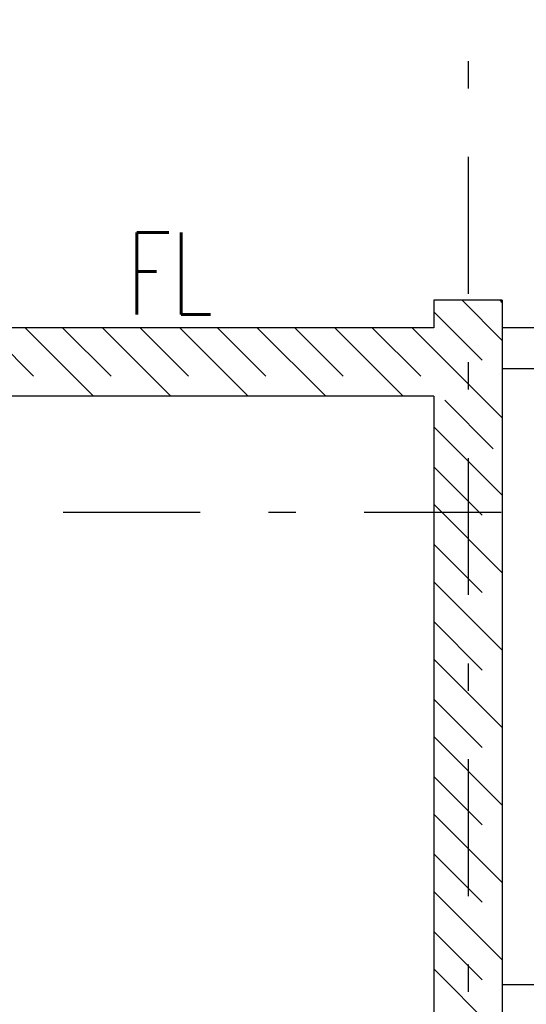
# Model space of a CAD drawing. Extents: x -1702.1 to -1638.5, y 1185.1 to 1220.8.
# Tile 4 of 50: x -1695.4 to -1693.6, y 1196.1 to 1199.7. Entities that reach past the tile are written whole.
import ezdxf
from ezdxf.enums import TextEntityAlignment as Align

# ---------------------------------------------------------------- set-up
doc = ezdxf.new("R2010")
doc.units = 0
doc.header["$MEASUREMENT"] = 0
doc.linetypes.add('DASHDOT', pattern=[1, 0.5, -0.25, 0, -0.25])
doc.linetypes.add('HIDDEN', pattern=[0.375, 0.25, -0.125])
for name, color, linetype in [('13', 94, 'CONTINUOUS'), ('3', 6, 'CONTINUOUS'), ('48', 33, 'CONTINUOUS'), ('54', 253, 'CONTINUOUS'), ('8', 1, 'CONTINUOUS')]:
    doc.layers.add(name, color=color, linetype=linetype)
doc.styles.add('ROMANS', font='ROMANS', dxfattribs={"height": 0.2})

msp = doc.modelspace()

# ---------------------------------------------------------------- linework, layer by layer
at = {"layer": '13', "linetype": 'Continuous'}
for p, q in [((-1691.5616, 1198.57739, 0.21561), (-1693.6516, 1198.57739, 0.21561)), ((-1691.7616, 1198.42739, 0.21561), (-1693.6516, 1198.42739, 0.21561)), ((-1691.7616, 1196.17739, 0.21561), (-1693.6516, 1196.17739, 0.21561))]:
    msp.add_line(p, q, dxfattribs=at)
at = {"layer": '3', "linetype": 'Continuous'}
for p, q in [((-1693.9016, 1198.67739, 0.0206), (-1693.9016, 1198.57739, 0.0206)), ((-1693.6516, 1198.67739, 0.0206), (-1693.9016, 1198.67739, 0.0206)), ((-1693.6516, 1198.67739, 0.0206), (-1693.6516, 1188.89239, 0.0206)), ((-1693.9016, 1198.57739, 0.0206), (-1695.69158, 1198.57739, 0.0206)), ((-1693.9016, 1198.32739, 0.0206), (-1695.69158, 1198.32739, 0.0206)), ((-1693.9016, 1198.32739, 0.0206), (-1693.9016, 1188.74239, 0.0206))]:
    msp.add_line(p, q, dxfattribs=at)
at = {"layer": '54', "linetype": 'Continuous'}
for p, q in [((-1693.79808, 1198.67739, 0.07367), (-1693.6516, 1198.53091, 0.07367)), ((-1695.39514, 1198.57739, 0.07367), (-1695.14514, 1198.32739, 0.07367)), ((-1695.11229, 1198.57739, 0.07367), (-1694.86229, 1198.32739, 0.07367)), ((-1694.82945, 1198.57739, 0.07367), (-1694.57945, 1198.32739, 0.07367)), ((-1694.54661, 1198.57739, 0.07367), (-1694.29661, 1198.32739, 0.07367)), ((-1694.26377, 1198.57739, 0.07367), (-1694.01377, 1198.32739, 0.07367)), ((-1693.98092, 1198.57739, 0.07367), (-1693.6516, 1198.24807, 0.07367)), ((-1693.9016, 1198.21522, 0.07367), (-1693.6516, 1197.96522, 0.07367)), ((-1693.9016, 1197.93238, 0.07367), (-1693.6516, 1197.68238, 0.07367)), ((-1693.9016, 1197.64954, 0.07367), (-1693.6516, 1197.39954, 0.07367)), ((-1693.9016, 1197.3667, 0.07367), (-1693.6516, 1197.1167, 0.07367)), ((-1693.9016, 1197.08385, 0.07367), (-1693.6516, 1196.83385, 0.07367)), ((-1693.9016, 1196.80101, 0.07367), (-1693.6516, 1196.55101, 0.07367)), ((-1693.9016, 1196.51817, 0.07367), (-1693.6516, 1196.26817, 0.07367)), ((-1693.9016, 1196.23533, 0.07367), (-1693.6516, 1195.98533, 0.07367))]:
    msp.add_line(p, q, dxfattribs=at)
at = {"layer": '54', "linetype": 'HIDDEN'}
for p, q in [((-1693.66079, 1198.67739, 0.07367), (-1693.6516, 1198.6682, 0.07367)), ((-1693.9016, 1198.63536, 0.07367), (-1693.6516, 1198.38536, 0.07367)), ((-1695.54069, 1198.57739, 0.07367), (-1695.29069, 1198.32739, 0.07367)), ((-1695.25784, 1198.57739, 0.07367), (-1695.00784, 1198.32739, 0.07367)), ((-1694.975, 1198.57739, 0.07367), (-1694.725, 1198.32739, 0.07367)), ((-1694.69216, 1198.57739, 0.07367), (-1694.44216, 1198.32739, 0.07367)), ((-1694.40932, 1198.57739, 0.07367), (-1694.15932, 1198.32739, 0.07367)), ((-1694.12647, 1198.57739, 0.07367), (-1693.6516, 1198.10252, 0.07367)), ((-1693.9016, 1198.06967, 0.07367), (-1693.6516, 1197.81967, 0.07367)), ((-1693.9016, 1197.78683, 0.07367), (-1693.6516, 1197.53683, 0.07367)), ((-1693.9016, 1197.50399, 0.07367), (-1693.6516, 1197.25399, 0.07367)), ((-1693.9016, 1197.22115, 0.07367), (-1693.6516, 1196.97115, 0.07367)), ((-1693.9016, 1196.9383, 0.07367), (-1693.6516, 1196.6883, 0.07367)), ((-1693.9016, 1196.65546, 0.07367), (-1693.6516, 1196.40546, 0.07367)), ((-1693.9016, 1196.37262, 0.07367), (-1693.6516, 1196.12262, 0.07367))]:
    msp.add_line(p, q, dxfattribs=at)
at = {"layer": '8', "linetype": 'DASHDOT'}
for p, q in [((-1693.7766, 1206.90123, 0.0206), (-1693.7766, 1186.5456, 0.0206)), ((-1641.95595, 1197.90239, 0.0206), (-1699.32107, 1197.90239, 0.0206))]:
    msp.add_line(p, q, dxfattribs=at)

# ---------------------------------------------------------------- texts
at = {"layer": '48', "linetype": 'Continuous', "style": 'ROMANS', "width": 0.7}
msp.add_text('FL', height=0.3, dxfattribs=at).set_placement((-1695.02321, 1198.77562, 0.0206), align=Align.MIDDLE_LEFT)

doc.saveas('drawing.dxf')
